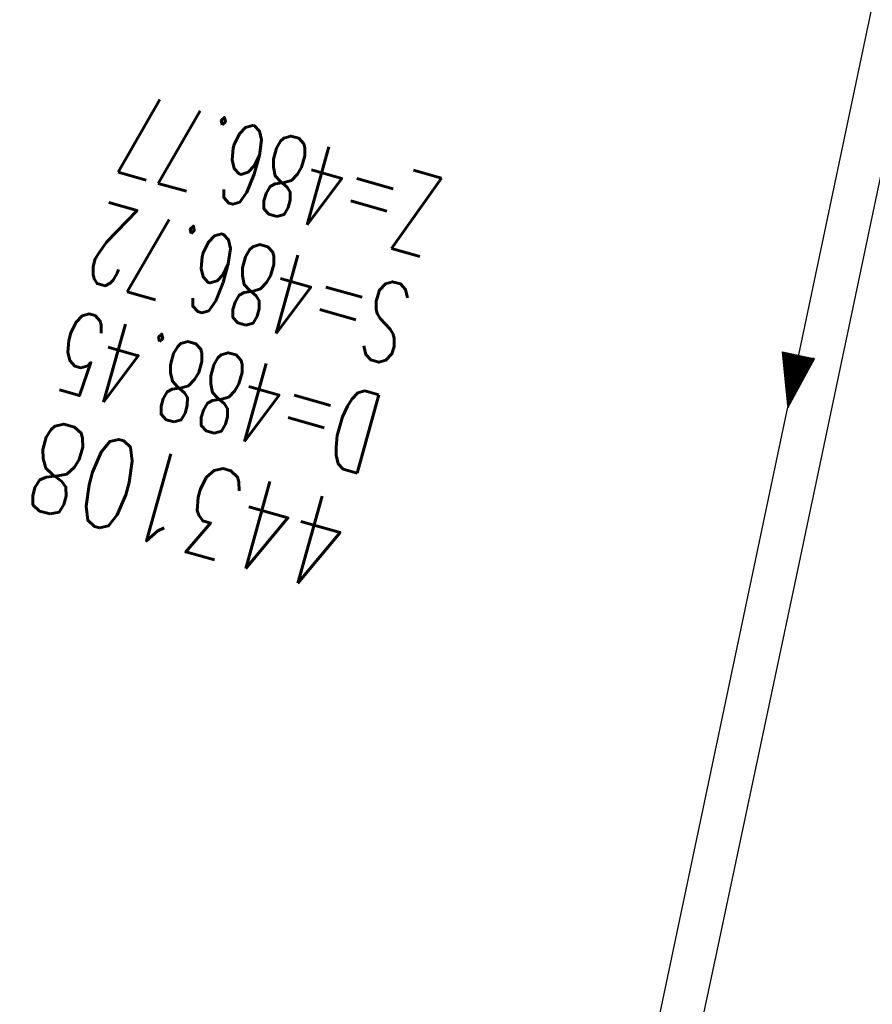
# Model space of a CAD drawing. Extents: x 459406 to 461721, y 413308 to 423218.
# Tile 147 of 256: x 461221 to 461240, y 418235 to 418257. Entities that reach past the tile are written whole.
import ezdxf

# ---------------------------------------------------------------- set-up
doc = ezdxf.new("R2010")
doc.units = 0
doc.header["$LTSCALE"] = 2
doc.header["$MEASUREMENT"] = 0
doc.linetypes.add('AUSGEZOGEN', pattern=[0])
doc.linetypes.add('STRICHPT-X3', pattern=[3, 1.5, -0.75, 0, -0.75])
for name, color, linetype in [('A-Böschungen', 15, 'CONTINUOUS'), ('ACHSE', 1, 'STRICHPT-X3'), ('FBR', 8, 'CONTINUOUS'), ('LAGEPLAN', 15, 'AUSGEZOGEN'), ('SCHACHTNR', 6, 'CONTINUOUS')]:
    doc.layers.add(name, color=color, linetype=linetype)
doc.styles.add('ROMANS', font='romans.shx', dxfattribs={"width": 0.8})

msp = doc.modelspace()

# ---------------------------------------------------------------- linework, layer by layer
at = {"layer": 'A-Böschungen'}
msp.add_lwpolyline([(461269.848, 418403.981), (461266.41, 418385.43), (461265.236, 418379.35), (461264.039, 418373.159), (461262.851, 418367.033), (461261.658, 418360.902), (461260.466, 418354.795), (461259.262, 418348.663), (461258.051, 418342.533), (461256.426, 418334.364), (461254.791, 418326.211), (461253.14, 418318.042), (461251.482, 418309.888), (461249.812, 418301.725), (461248.135, 418293.576), (461243.055, 418269.111), (461237.908, 418244.669), (461236.176, 418236.517), (461234.439, 418228.375), (461232.7, 418220.253), (461230.848, 418211.633)], dxfattribs=at)
at = {"layer": 'ACHSE', "flags": 128}
msp.add_lwpolyline([(461161.88, 420437.763, -0.000001), (461165.784, 420419.424, -0.000002), (461167.085, 420413.311), (461177.495, 420364.406), (461187.905, 420315.502), (461193.11, 420291.05), (461198.315, 420266.598, 0.000013), (461200.549, 420256.105, -0.000008), (461202.783, 420245.611, -0.000126), (461202.84, 420245.342, -0.000011), (461203.519, 420242.145, -0.001203), (461205.523, 420232.592, -0.000771), (461208.593, 420217.666, -0.001324), (461210.768, 420206.86, -0.001044), (461213.462, 420193.144, -0.001041), (461215.825, 420180.841, -0.001046), (461218.126, 420168.584, -0.001043), (461220.377, 420156.309, -0.00104), (461222.585, 420143.984, -0.00104), (461224.741, 420131.653, -0.001043), (461226.839, 420119.349, -0.001046), (461228.885, 420107.043, -0.001042), (461230.887, 420094.679, -0.001044), (461232.835, 420082.324, -0.001045), (461234.729, 420069.976, -0.001048), (461236.574, 420057.602, -0.00105), (461238.364, 420045.242, -0.001042), (461240.102, 420032.876, -0.00104), (461241.792, 420020.478, -0.001038), (461243.43, 420008.074, -0.00104), (461245.014, 419995.687, -0.001048), (461246.548, 419983.278, -0.001048), (461248.029, 419970.869, -0.001045), (461249.456, 419958.473, -0.001042), (461250.836, 419946.027, -0.00104), (461252.164, 419933.578, -0.001043), (461253.436, 419921.163, -0.001047), (461254.657, 419908.731, -0.001046), (461255.828, 419896.278, -0.001044), (461256.946, 419883.827, -0.001044), (461258.012, 419871.373, -0.001042), (461259.026, 419858.92, -0.001041), (461259.988, 419846.452, -0.001045), (461260.9, 419833.955, -0.00105), (461261.756, 419821.514, -0.001044), (461262.558, 419809.094, -0.001035), (461263.315, 419796.563, -0.001039), (461264.021, 419784.006, -0.001052), (461264.667, 419771.6, -0.001051), (461265.26, 419759.201, -0.001036), (461265.809, 419746.626, -0.001035), (461266.305, 419734.059, -0.001048), (461266.744, 419721.643, -0.001053), (461267.131, 419709.207, -0.001043), (461267.469, 419696.654, -0.001038), (461267.779, 419683.019, -0.001246), (461267.986, 419671.659, -0.000845), (461268.201, 419656.348, -0.001335), (461268.294, 419646.661, -0.000076), (461268.342, 419639.668, -0.000344), (461268.351, 419638.125, -0.000008), (461268.394, 419629.894, 0.000017), (461268.438, 419621.662, 0.000001), (461268.504, 419609.162, -0.000009), (461268.571, 419596.663, -0.000011), (461268.637, 419584.163, 0.000013), (461268.703, 419571.663, 0.000007), (461268.769, 419559.163, -0.00001), (461268.836, 419546.663), (461269.101, 419496.664), (461269.366, 419446.665), (461269.631, 419396.665), (461269.896, 419346.666), (461270.161, 419296.667), (461270.426, 419246.667), (461270.691, 419196.668), (461270.956, 419146.669), (461271.221, 419096.67), (461271.486, 419046.67), (461271.751, 418996.671, -0.00001), (461271.817, 418984.171, 0.000007), (461271.883, 418971.671, 0.000013), (461271.949, 418959.172, -0.00001), (461272.016, 418946.672, -0.00001), (461272.082, 418934.172, 0.00001), (461272.148, 418921.672, 0.00001), (461272.215, 418909.172, -0.00001), (461272.281, 418896.672, -0.00001), (461272.347, 418884.172, 0.00001), (461272.413, 418871.673, 0.00001), (461272.48, 418859.173, -0.000008), (461272.546, 418846.673, -0.000012), (461272.612, 418834.173, 0.000001), (461272.678, 418821.673, 0.000028), (461272.722, 418813.337, -0.000014), (461272.767, 418805.001, -0.000517), (461272.773, 418803.535, -0.00011), (461272.794, 418796.674, -0.00198), (461272.783, 418786.973, -0.001256), (461272.666, 418771.675, -0.001874), (461272.508, 418760.321, -0.00156), (461272.225, 418746.679, -0.001561), (461271.887, 418734.155, -0.001568), (461271.472, 418721.69, -0.001564), (461270.979, 418709.233, -0.001556), (461270.406, 418696.713, -0.001558), (461269.755, 418684.205, -0.001564), (461269.029, 418671.751, -0.001572), (461268.224, 418659.29, -0.001568), (461267.339, 418646.808, -0.001561), (461266.378, 418634.354, -0.001559), (461265.337, 418621.889, -0.001562), (461264.217, 418609.413, -0.001569), (461263.024, 418596.996, -0.001568), (461261.753, 418584.581, -0.001563), (461260.399, 418572.135, -0.001556), (461258.969, 418559.707, -0.001558), (461257.464, 418547.308, -0.001565), (461255.88, 418534.904, -0.001566), (461254.219, 418522.519, -0.001565), (461252.483, 418510.158, -0.001561), (461250.664, 418497.774, -0.001562), (461248.769, 418485.405, -0.001565), (461246.8, 418473.074, -0.001567), (461244.753, 418460.749, -0.001565), (461242.627, 418448.425, -0.001562), (461240.425, 418436.123, -0.001561), (461238.146, 418423.83, -0.001563), (461235.787, 418411.538, -0.001567), (461233.358, 418399.293, -0.001565), (461230.853, 418387.066, -0.00156), (461228.263, 418374.818, -0.001559), (461225.598, 418362.589, -0.001563), (461222.863, 418350.408, -0.001567), (461220.051, 418338.239, -0.001564), (461217.158, 418326.068, -0.001562), (461214.191, 418313.923, -0.001563), (461211.149, 418301.801, -0.001563), (461207.62, 418288.102, -0.002038), (461204.837, 418277.611, -0.001089), (461200.877, 418263.052, -0.001658), (461198.223, 418253.502, -0.000013), (461197.531, 418251.045, -0.000228), (461197.491, 418250.902, -0.000007), (461194.459, 418240.172, 0.000006), (461191.428, 418229.443), (461184.631, 418205.385), (461177.834, 418181.327, 0.000005), (461174.436, 418169.297, -0.000005), (461171.037, 418157.268, -0.000019), (461167.638, 418145.239, 0.000019), (461164.239, 418133.21), (461157.442, 418109.152), (461150.645, 418085.094, 0.000005), (461147.247, 418073.064, -0.000001), (461143.848, 418061.035, -0.000002), (461140.45, 418049.006, -0.000002), (461137.051, 418036.977, -0.000015), (461133.652, 418024.948, 0.000019), (461130.253, 418012.919), (461123.456, 417988.861), (461116.659, 417964.803, 0.000001), (461115.306, 417960.013, 0.000001), (461112.35, 417949.551, 0.000375), (461111.879, 417947.88, 0.000088), (461109.875, 417940.74, 0.001331), (461107.276, 417931.379, 0.000846), (461103.251, 417916.634, 0.001238), (461100.29, 417905.607, 0.001041), (461096.828, 417892.473, 0.001036), (461093.692, 417880.372, 0.001036), (461090.606, 417868.26, 0.001038), (461087.567, 417856.121, 0.00104), (461084.585, 417843.996, 0.001041), (461081.655, 417831.863, 0.001037), (461078.766, 417819.682, 0.001037), (461075.933, 417807.511, 0.001036), (461073.149, 417795.321, 0.001043), (461070.41, 417783.094, 0.001049), (461067.735, 417770.915, 0.00104), (461065.113, 417758.735, 0.001034), (461062.525, 417746.464, 0.00103), (461059.987, 417734.182, 0.001036), (461057.517, 417721.971, 0.001044), (461055.095, 417709.739, 0.001039), (461052.713, 417697.437, 0.00104), (461050.384, 417685.137, 0.001043), (461048.113, 417672.863, 0.001039), (461045.895, 417660.59, 0.001034), (461043.718, 417648.253, 0.001037), (461041.589, 417635.888, 0.001045), (461039.527, 417623.607, 0.001043), (461037.516, 417611.318, 0.001035), (461035.542, 417598.927, 0.001032), (461033.621, 417586.541, 0.001037), (461031.761, 417574.214, 0.001044), (461029.95, 417561.865, 0.001041), (461028.186, 417549.471, 0.001039), (461026.475, 417537.083, 0.00104), (461024.817, 417524.699, 0.001038), (461023.211, 417512.312, 0.001036), (461021.654, 417499.9, 0.001039), (461020.147, 417487.471, 0.001043), (461018.697, 417475.076, 0.001041), (461017.299, 417462.677, 0.001038), (461015.947, 417450.228, 0.001035), (461014.646, 417437.764, 0.00104), (461013.403, 417425.357, 0.001038), (461012.212, 417412.95, 0.001032), (461011.066, 417400.467, 0.001036), (461009.973, 417387.998, 0.001039), (461008.935, 417375.558, 0.001048), (461007.947, 417363.092, 0.001048), (461007.012, 417350.632, 0.001037), (461005.984, 417336.12, 0.001443), (461005.297, 417325.691, 0.000621), (461004.387, 417310.949, 0.000896), (461003.788, 417300.737, 0.000001), (461003.776, 417300.527, 0.000151), (461003.776, 417300.526, 0.000033), (461003.08, 417288.151, -0.000002), (461002.385, 417275.777), (461000.982, 417250.816), (460999.579, 417225.856), (460996.773, 417175.935), (460993.967, 417126.013, 0), (460992.564, 417101.052, 0), (460991.161, 417076.092), (460988.354, 417026.171, 0.000005), (460987.418, 417009.53, 0.000002), (460985.548, 416976.25)], format="xyb", dxfattribs=at)
at = {"layer": 'FBR'}
for points in [[(461188.423, 418282.037, -0.001089), (461184.483, 418267.55, -0.001658), (461181.859, 418258.108, -0.000013), (461181.167, 418255.652, -0.000228), (461181.131, 418255.524, -0.000007), (461178.1, 418244.795, 0.000006), (461175.068, 418234.065), (461168.271, 418210.007), (461161.474, 418185.949, 0.000005), (461158.076, 418173.919, -0.000005), (461154.677, 418161.89, -0.000019), (461151.279, 418149.862, 0.000019), (461147.879, 418137.832), (461141.082, 418113.774), (461134.285, 418089.716, 0.000005), (461130.887, 418077.686, -0.000001), (461127.488, 418065.657, -0.000002), (461124.09, 418053.628, -0.000002), (461120.691, 418041.599, -0.000015), (461117.293, 418029.571, 0.000019), (461113.893, 418017.541)], [(461205.927, 418288.543, -0.002038), (461203.147, 418278.067, -0.001089), (461199.189, 418263.515, -0.001658), (461196.538, 418253.976, -0.000013), (461195.847, 418251.519, -0.000228), (461195.807, 418251.378, -0.000007), (461192.775, 418240.648, 0.000006), (461189.744, 418229.919), (461182.947, 418205.861), (461176.15, 418181.803, 0.000005), (461172.751, 418169.773, -0.000005), (461169.353, 418157.744, -0.000019), (461165.954, 418145.715, 0.000019), (461162.555, 418133.686), (461155.758, 418109.628), (461148.961, 418085.57, 0.000005), (461145.562, 418073.54, -0.000001), (461142.164, 418061.511, -0.000002), (461138.765, 418049.482, -0.000002), (461135.367, 418037.453, -0.000015), (461131.968, 418025.424, 0.000019), (461128.569, 418013.395)], [(461172.639, 418156.5, -0.000019), (461169.322, 418144.763, 0.000019), (461165.923, 418132.734), (461159.126, 418108.676), (461152.329, 418084.618, 0.000005), (461148.931, 418072.589, -0.000001), (461145.532, 418060.559, -0.000002), (461142.134, 418048.53, -0.000002), (461138.735, 418036.501, -0.000015), (461135.336, 418024.472, 0.000019), (461131.937, 418012.443)], [(461224.311, 418283.746, -0.002038), (461221.492, 418273.12, -0.001089), (461217.512, 418258.489, -0.001658), (461214.828, 418248.828, -0.000013), (461214.136, 418246.37, -0.000228), (461214.091, 418246.212, -0.000007), (461211.06, 418235.482, 0.000006), (461208.028, 418224.753), (461201.231, 418200.695), (461194.434, 418176.637, 0.000005), (461191.036, 418164.608, -0.000005), (461187.637, 418152.578, -0.000019), (461184.238, 418140.548, 0.000019), (461180.839, 418128.52), (461174.042, 418104.462), (461167.245, 418080.404, 0.000005), (461163.847, 418068.375, -0.000001), (461160.448, 418056.345, -0.000002), (461157.05, 418044.316, -0.000002), (461153.651, 418032.287, -0.000015), (461150.252, 418020.257, 0.000019), (461146.853, 418008.229)]]:
    msp.add_lwpolyline(points, format="xyb", dxfattribs=at)
at = {"layer": 'LAGEPLAN', "linetype": 'Continuous'}
for points in [[(461262.703, 418295.689), (461248.299, 418298.642), (461229.99, 418211.773)], [(461237.752, 418248.551), (461238.344, 418249.639), (461238.339, 418249.64), (461237.755, 418248.568), (461237.748, 418248.563), (461238.328, 418249.642), (461238.318, 418249.65), (461237.752, 418248.58), (461238.304, 418249.636), (461238.299, 418249.637), (461237.75, 418248.597), (461237.632, 418249.787), (461238.316, 418249.639), (461238.282, 418249.64), (461237.754, 418248.618), (461237.652, 418249.777), (461238.271, 418249.637), (461237.761, 418248.651), (461237.666, 418249.763), (461238.252, 418249.63), (461237.768, 418248.683), (461237.676, 418249.756), (461238.234, 418249.622), (461237.78, 418248.715), (461237.69, 418249.741), (461238.216, 418249.62), (461237.782, 418248.753), (461237.702, 418249.722), (461238.198, 418249.613), (461237.791, 418248.797), (461237.716, 418249.708), (461238.174, 418249.607), (461237.799, 418248.834), (461237.736, 418249.692), (461238.161, 418249.598), (461237.808, 418248.878), (461237.749, 418249.673), (461238.132, 418249.593), (461237.815, 418248.91), (461237.768, 418249.657), (461238.113, 418249.586), (461237.83, 418248.957), (461237.776, 418249.644), (461238.089, 418249.579), (461237.846, 418249.005), (461237.79, 418249.63), (461238.071, 418249.572), (461237.851, 418249.055), (461237.804, 418249.616), (461238.058, 418249.563), (461237.86, 418249.098), (461237.817, 418249.597), (461238.038, 418249.55), (461237.869, 418249.141), (461237.831, 418249.582), (461238.025, 418249.542), (461237.882, 418249.206), (461237.849, 418249.562), (461238.006, 418249.529), (461237.897, 418249.248), (461237.857, 418249.543), (461237.986, 418249.516), (461237.902, 418249.303), (461237.875, 418249.523), (461237.972, 418249.502), (461237.911, 418249.346), (461237.894, 418249.507), (461237.958, 418249.488), (461237.917, 418249.401), (461237.903, 418249.494), (461237.938, 418249.476), (461237.921, 418249.445), (461237.915, 418249.469)]]:
    msp.add_lwpolyline(points, dxfattribs=at)

# ---------------------------------------------------------------- texts
at = {"layer": 'SCHACHTNR', "style": 'ROMANS'}
for s, height, width, p in [('Z=486.77', 1.8, 0.6, (461230.213, 418253.598)), ('S=486.72', 1.8, 0.6, (461229.526, 418251.192)), ('D=488.45', 1.8, 0.6, (461228.869, 418248.786)), ('443108', 2, 0.7, (461228.182, 418246.38))]:
    msp.add_text(s, height=height, rotation=164.3994, dxfattribs=dict(at, width=width)).set_placement(p)

doc.saveas('drawing.dxf')
